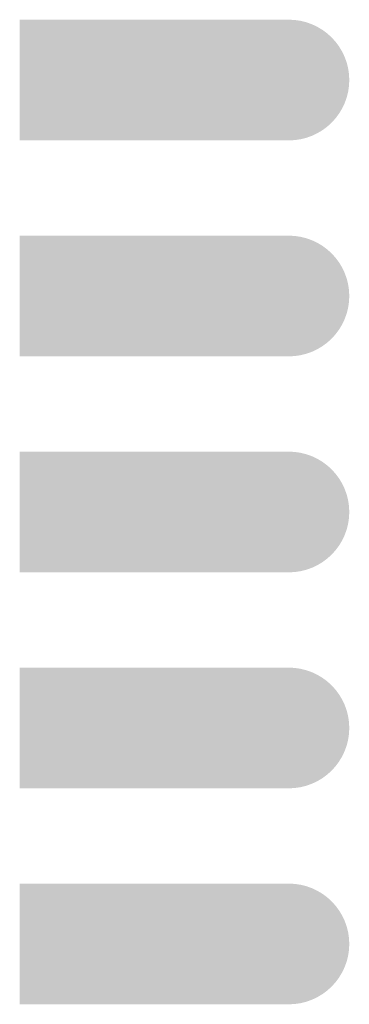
# Model space of a CAD drawing. Extents: x 1892 to 3650, y 2394 to 3081.
# Tile 1 of 4: x 2677 to 2707, y 2435 to 2524. Entities that reach past the tile are written whole.
import ezdxf

# ---------------------------------------------------------------- set-up
doc = ezdxf.new("R2010")
doc.units = 0
doc.header["$LTSCALE"] = 25
doc.layers.get('0').update_dxf_attribs({"linetype": 'CONTINUOUS'})

# ---------------------------------------------------------------- blocks, each defined once
blk = doc.blocks.new('SQUARE')
at = {"color": 0}
blk.add_solid([(-0.5, -0.5), (0.5, -0.5), (-0.5, 0.5), (0.5, 0.5)], dxfattribs=at)
blk = doc.blocks.new('DISC')
at = {"color": 0, "const_width": 0.5}
blk.add_lwpolyline([(0, 0.25, 1), (0, -0.25, 1)], format="xyb", close=True, dxfattribs=at)

msp = doc.modelspace()

# ---------------------------------------------------------------- linework, layer by layer
at = {"color": 2, "const_width": 11}
for points in [[(2682.819, 2518.772), (2701.819, 2518.772)], [(2682.819, 2499.087), (2701.819, 2499.087)], [(2682.819, 2479.402), (2701.819, 2479.402)], [(2682.819, 2459.717), (2701.819, 2459.717)], [(2682.819, 2440.031), (2701.819, 2440.031)]]:
    msp.add_lwpolyline(points, dxfattribs=at)

# ---------------------------------------------------------------- block references
at = {"color": 2, "xscale": 11, "yscale": 11}
for name, p in [('SQUARE', (2682.819, 2518.772)), ('DISC', (2701.819, 2518.772)), ('SQUARE', (2682.819, 2499.087)), ('DISC', (2701.819, 2499.087)), ('SQUARE', (2682.819, 2479.402)), ('DISC', (2701.819, 2479.402)), ('SQUARE', (2682.819, 2459.717)), ('DISC', (2701.819, 2459.717)), ('SQUARE', (2682.819, 2440.031)), ('DISC', (2701.819, 2440.031))]:
    msp.add_blockref(name, p, dxfattribs=at)

doc.saveas('drawing.dxf')
